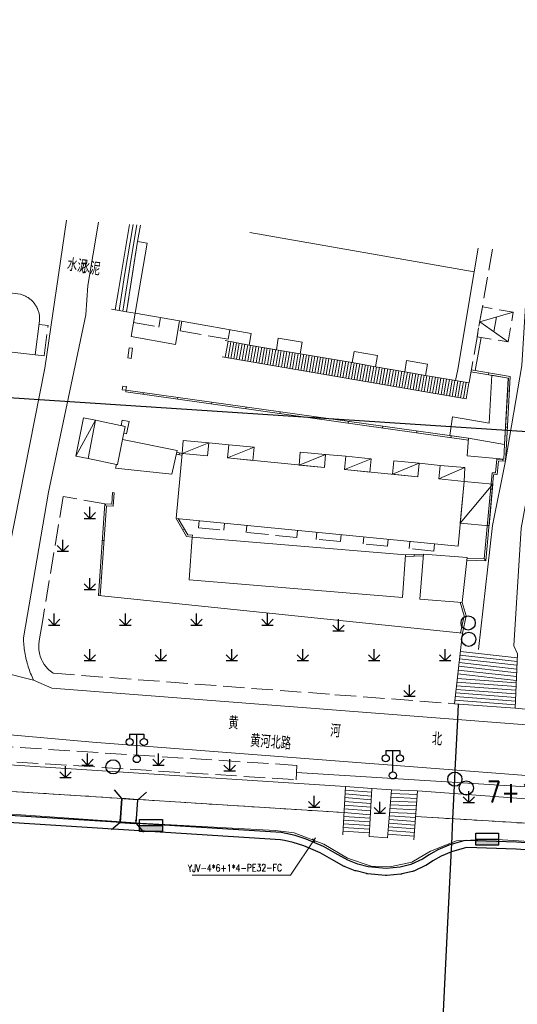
# Model space of a CAD drawing. Extents: x 39508475 to 39522402, y 3783947 to 3795549.
# Tile 136 of 256: x 39516069 to 39516139, y 3794000 to 3794138. Entities that reach past the tile are written whole.
import ezdxf
from ezdxf.enums import TextEntityAlignment as Align

# ---------------------------------------------------------------- set-up
doc = ezdxf.new("R2010")
doc.units = 0
doc.header["$PDSIZE"] = 0.2
for name, pattern in [('X0', [4, 3, -1]), ('X5', [3, 2, -1]), ('X6', [2, 1, -1])]:
    doc.linetypes.add(name, pattern=pattern)
doc.layers.get('0').update_dxf_attribs({"linetype": 'CONTINUOUS'})
doc.layers.add('ASSIST', color=7, linetype='CONTINUOUS', plot=False)
for name, color, linetype in [('DLSS', 4, 'CONTINUOUS'), ('JCDL_DMX_F', 30, 'CONTINUOUS'), ('JCDL_JMDD_F', 231, 'CONTINUOUS'), ('JCDL_JMDX_F', 231, 'CONTINUOUS'), ('JCDL_JT_ZJ', 100, 'CONTINUOUS'), ('JCDL_JTD_F', 100, 'CONTINUOUS'), ('JMD', 6, 'CONTINUOUS'), ('SXSS', 5, 'CONTINUOUS'), ('ZBTZ', 3, 'CONTINUOUS'), ('zdh', 7, 'CONTINUOUS'), ('拆迁面积', 10, 'CONTINUOUS'), ('断面线', 2, 'CONTINUOUS')]:
    doc.layers.add(name, color=color, linetype=linetype)
for name, color, linetype, lineweight in [('JCDL_JMDX', 1, 'CONTINUOUS', 0), ('JCDL_ZBX', 3, 'CONTINUOUS', 0), ('JCDL_ZBX_F', 7, 'CONTINUOUS', 0), ('TEXTL_ZJ', 7, 'CONTINUOUS', 0), ('道路照明-管道', 40, 'CONTINUOUS', 18)]:
    doc.layers.add(name, color=color, linetype=linetype, lineweight=lineweight)
doc.styles.add('HZ', font='rs', dxfattribs={"width": 0.8, "bigfont": 'hztxt'})
doc.linetypes.add('FENCELINE2', pattern='A,6.35,-2.54,[132,ltypeshp.shx,S=2.54,R=0,X=-2.54,Y=0],-2.54,25.4', length=36.83)
doc.linetypes.add('X35', pattern='A,2,[150,AAA.SHX,S=1,R=0,X=0,Y=1],2,[177,AAA.SHX,S=1,R=0,X=0,Y=0.8],1e-09', length=4)
doc.linetypes.add('X4', pattern='A,0,-1e-09,[149,symbolx.shx,S=0.15,R=0,X=0,Y=0],-1.6', length=1.6)
doc.linetypes.add('X49', pattern='A,0,[5,symbolt.shx,S=1,R=0,X=0,Y=0],-10', length=10)
doc.linetypes.add('ZIGZAG', pattern='A,0.00254,-5.08,[131,ltypeshp.shx,S=5.08,R=0,X=-5.08,Y=0],-10.16,[131,ltypeshp.shx,S=5.08,R=180,X=5.08,Y=0],-5.08', length=20.32254)

# ---------------------------------------------------------------- blocks, each defined once
blk = doc.blocks.new('5820000')
at = {"color": 0, "linetype": 'Continuous'}
blk.add_circle((0, 0), 1, dxfattribs=at)
blk = doc.blocks.new('9530003')
at = {"color": 0}
for p, q in [((0, 0), (0, 1.6)), ((-0.8, 0), (0.8, 0))]:
    blk.add_line(p, q, dxfattribs=at)
at = {"color": 0, "linetype": 'Continuous'}
for points in [[(0, 0), (-0.8, 0.8)], [(0, 0), (0.8, 0.8)]]:
    blk.add_lwpolyline(points, dxfattribs=at)
blk = doc.blocks.new('3521000')
at = {"color": 0}
for p, q in [((-1, 3.5), (1, 3.5)), ((0, 0.5), (0, 3.5))]:
    blk.add_line(p, q, dxfattribs=at)
at = {"color": 0, "linetype": 'Continuous', "flags": 128}
for points in [[(-1, 3.5), (-1, 2.9)], [(1, 3.5), (1, 2.9)]]:
    blk.add_lwpolyline(points, dxfattribs=at)
at = {"color": 0}
for centre in [(-1, 2.4), (1, 2.4), (0, 0)]:
    blk.add_circle(centre, 0.5, dxfattribs=at)
blk = doc.blocks.new('控制箱')
at = {"layer": '拆迁面积', "ltscale": 0.1}
blk.add_hatch(color=3, dxfattribs=at).paths.add_polyline_path([(39516847.8, 3790949.3), (39516847.8, 3790957.8), (39516815.7, 3790957.8), (39516815.7, 3790949.3)])
at = {"layer": '拆迁面积', "color": 3, "ltscale": 0.1}
blk.add_line((39516815.7, 3790957.8), (39516847.8, 3790957.8), dxfattribs=at)
blk.add_lwpolyline([(39516815.7, 3790966.3), (39516847.8, 3790966.3), (39516847.8, 3790949.3), (39516815.7, 3790949.3)], close=True, dxfattribs=at)

msp = doc.modelspace()

# ---------------------------------------------------------------- linework, layer by layer
at = {"linetype": 'Continuous', "flags": 128}
msp.add_lwpolyline([(39515581.71128, 3794138.44725), (39515608.5633, 3794132.0541), (39515624.18878, 3794132.70418), (39515663.58201, 3794124.34494), (39515740.33168, 3794111.60509), (39515847.91239, 3794096.93081), (39515860.36815, 3794099.11886), (39515941.3925, 3794093.73628), (39516021.36458, 3794088.37021), (39516061.28266, 3794085.73434), (39516141.43614, 3794080.4954), (39516181.64563, 3794077.73229), (39516221.74983, 3794074.77025), (39516254.8323, 3794070.85415), (39516262.23812, 3794071.55435), (39516342.04453, 3794063.96939), (39516394.30789, 3794055.60703)], dxfattribs=at)
at = {"layer": 'ASSIST', "linetype": 'Continuous', "flags": 128}
msp.add_lwpolyline([(39516083.44524, 3794025.56576), (39516085.68836, 3794025.40689), (39516085.9268, 3794028.77364), (39516083.68368, 3794028.93251)], close=True, dxfattribs=at)
at = {"layer": 'DLSS', "linetype": 'Continuous'}
for p, q in [((39516083.68368, 3794028.93251), (39516082.63506, 3794030.14098)), ((39516083.44524, 3794025.56576), (39516083.68368, 3794028.93251)), ((39516085.68836, 3794025.40689), (39516085.9268, 3794028.77364)), ((39516085.9268, 3794028.77364), (39516087.13528, 3794029.82226)), ((39516083.44524, 3794025.56576), (39516082.23676, 3794024.51714)), ((39516085.68836, 3794025.40689), (39516086.73698, 3794024.19842))]:
    msp.add_line(p, q, dxfattribs=at)
at = {"layer": 'DLSS', "linetype": 'X5'}
for p, q in [((39516085.9268, 3794028.77364), (39516083.68368, 3794028.93251)), ((39516083.44524, 3794025.56576), (39516085.68836, 3794025.40689))]:
    msp.add_line(p, q, dxfattribs=at)
at = {"layer": 'DLSS', "linetype": 'Continuous', "lineweight": 20}
for points in [[(39516065.028, 3794050.026), (39516072.841, 3794089.453), (39516075.87291, 3794110.27496)], [(39516071.258, 3794045.568), (39516071.1478, 3794045.8003), (39516071.04215, 3794046.0347), (39516070.94072, 3794046.27096), (39516070.84356, 3794046.50901), (39516070.75069, 3794046.74877), (39516070.66215, 3794046.99016), (39516070.57796, 3794047.2331), (39516070.49815, 3794047.47751), (39516070.42275, 3794047.72332), (39516070.398, 3794047.809), (39516070.35178, 3794047.97044), (39516070.28526, 3794048.2188), (39516070.22322, 3794048.46832), (39516070.16568, 3794048.71891), (39516070.11264, 3794048.97049), (39516070.06414, 3794049.22299), (39516070.02018, 3794049.47632), (39516069.98079, 3794049.7304), (39516069.94597, 3794049.98514), (39516069.91573, 3794050.24047), (39516069.89009, 3794050.4963), (39516069.86905, 3794050.75255), (39516069.85262, 3794051.00914), (39516069.84081, 3794051.26598), (39516069.834, 3794051.523), (39516073.33201, 3794072.03799), (39516078.595, 3794096.93001), (39516078.894, 3794101.058), (39516080.37386, 3794109.9664)], [(39516141.78741, 3794105.75628), (39516140.85499, 3794104.35801), (39516139.97, 3794089.82699), (39516137.64601, 3794076.421), (39516135.82001, 3794067.316), (39516133.87282, 3794049.88241)], [(39516146.58132, 3794105.42764), (39516144.961, 3794103.07401), (39516143.966, 3794089.049), (39516139.85, 3794066.93401), (39516138.821, 3794050.395), (39516139.338, 3794049.27201)], [(39516071.258, 3794045.568), (39516073.811, 3794044.47201), (39516149.69687, 3794038.58006), (39516150.90318, 3794039.5984), (39516150.98601, 3794040.671)], [(39516250, 3794023.67022), (39516238.79499, 3794024.626), (39516079.557, 3794036.86799), (39516065.29492, 3794038.14403)]]:
    msp.add_lwpolyline(points, dxfattribs=at)
at = {"layer": 'DLSS', "linetype": 'X6', "lineweight": 0}
for points in [[(39516114.93674, 3794026.95441), (39516069.8592, 3794029.83406), (39516064.45499, 3794030.17929)], [(39516250, 3794017.96588), (39516216.25442, 3794020.44138), (39516180.17474, 3794023.02481), (39516125.01994, 3794026.40861)]]:
    msp.add_lwpolyline(points, dxfattribs=at)
at = {"layer": 'JCDL_DMX_F', "color": 3, "linetype": 'X35', "lineweight": 0}
for points in [[(39516131.36883, 3794050.1621), (39516131.59699, 3794052.20501), (39516080.38199, 3794057.464)], [(39516064.84232, 3794033.85218), (39516115.14301, 3794030.64401)], [(39516064.45499, 3794030.17929), (39516114.93674, 3794026.95441)], [(39516125.29799, 3794030.017), (39516250, 3794020.83669)], [(39516125.01994, 3794026.40861), (39516152.69, 3794024.76001), (39516186.365, 3794022.634), (39516250, 3794017.96588)]]:
    msp.add_lwpolyline(points, dxfattribs=at)
at = {"layer": 'JCDL_JMDX', "color": 6, "linetype": 'Continuous', "lineweight": 0}
for points in [[(39516083.14125, 3794100.10574), (39516084.77472, 3794109.66471)], [(39516084.0605, 3794102.4875), (39516085.28104, 3794109.63)], [(39516084.97975, 3794104.86925), (39516085.78735, 3794109.59529)], [(39516083.81125, 3794097.44799), (39516084.97975, 3794104.86925)], [(39516083.2815, 3794097.53999), (39516084.0605, 3794102.4875)], [(39516082.75175, 3794097.63199), (39516083.14125, 3794100.10574)], [(39516134.2408, 3794093.7723), (39516133.83099, 3794091.43798)], [(39516101.585, 3794092.705), (39516098.20934, 3794093.32059)], [(39516098.23528, 3794090.96722), (39516098.62635, 3794093.24454)], [(39516098.62951, 3794090.89952), (39516099.01988, 3794093.17278)], [(39516099.02374, 3794090.83182), (39516099.41341, 3794093.10101)], [(39516099.41797, 3794090.76412), (39516099.80694, 3794093.02925)], [(39516099.8122, 3794090.69642), (39516100.20048, 3794092.95748)], [(39516100.20643, 3794090.62872), (39516100.59401, 3794092.88572)], [(39516100.60066, 3794090.56102), (39516100.98755, 3794092.81395)], [(39516100.99488, 3794090.49332), (39516101.38107, 3794092.74219)], [(39516101.38911, 3794090.42562), (39516101.7749, 3794092.67216)], [(39516105.407, 3794092.04401), (39516101.585, 3794092.705)], [(39516101.78334, 3794090.35792), (39516102.16905, 3794092.60399)], [(39516102.17757, 3794090.29022), (39516102.5632, 3794092.53582)], [(39516102.5718, 3794090.22252), (39516102.95735, 3794092.46766)], [(39516102.96603, 3794090.15482), (39516103.3515, 3794092.39949)], [(39516103.36026, 3794090.08712), (39516103.74564, 3794092.33133)], [(39516132.13899, 3794085.14501), (39516097.794, 3794091.043)], [(39516103.75449, 3794090.01942), (39516104.13979, 3794092.26316)], [(39516104.14872, 3794089.95172), (39516104.53394, 3794092.195)], [(39516104.54295, 3794089.88402), (39516104.92809, 3794092.12683)], [(39516104.93718, 3794089.81632), (39516105.32224, 3794092.05867)], [(39516105.33141, 3794089.74862), (39516105.71676, 3794091.99266)], [(39516108.767, 3794091.48701), (39516105.407, 3794092.04401)], [(39516105.72564, 3794089.68092), (39516106.11138, 3794091.92724)], [(39516106.11986, 3794089.61322), (39516106.506, 3794091.86182)], [(39516106.51409, 3794089.54552), (39516106.90063, 3794091.7964)], [(39516106.90832, 3794089.47782), (39516107.29525, 3794091.73098)], [(39516107.30255, 3794089.41012), (39516107.68987, 3794091.66557)], [(39516107.69678, 3794089.34242), (39516108.08449, 3794091.60015)], [(39516108.09101, 3794089.27472), (39516108.47911, 3794091.53473)], [(39516108.48524, 3794089.20702), (39516108.87365, 3794091.46886)], [(39516116.092, 3794090.241), (39516108.767, 3794091.48701)], [(39516108.87947, 3794089.13932), (39516109.26799, 3794091.40179)], [(39516109.2737, 3794089.07162), (39516109.66247, 3794091.33553)], [(39516109.66793, 3794089.00392), (39516110.05659, 3794091.26722)], [(39516110.06216, 3794088.93622), (39516110.451, 3794091.20055)], [(39516110.45639, 3794088.86852), (39516110.84533, 3794091.13347)], [(39516110.85062, 3794088.80081), (39516111.23967, 3794091.0664)], [(39516111.24484, 3794088.73311), (39516111.63401, 3794090.99932)], [(39516111.63907, 3794088.66542), (39516112.02834, 3794090.93224)], [(39516133.83099, 3794091.43798), (39516133.41659, 3794089.10497)], [(39516112.0333, 3794088.59771), (39516112.42268, 3794090.86516)], [(39516112.42753, 3794088.53001), (39516112.81701, 3794090.79809)], [(39516112.82176, 3794088.46231), (39516113.21135, 3794090.73101)], [(39516113.21599, 3794088.39461), (39516113.60569, 3794090.66393)], [(39516113.61022, 3794088.32691), (39516114.00002, 3794090.59685)], [(39516114.00445, 3794088.25921), (39516114.39436, 3794090.52977)], [(39516114.39868, 3794088.19151), (39516114.7887, 3794090.4627)], [(39516114.79291, 3794088.12381), (39516115.18303, 3794090.39562)], [(39516115.18714, 3794088.05611), (39516115.57737, 3794090.32854)], [(39516115.58137, 3794087.98841), (39516115.9717, 3794090.26146)], [(39516115.9756, 3794087.92071), (39516116.36573, 3794090.19261)], [(39516119.38399, 3794089.65901), (39516116.092, 3794090.241)], [(39516116.36982, 3794087.85301), (39516116.75963, 3794090.12297)], [(39516116.76405, 3794087.78531), (39516117.15353, 3794090.05333)], [(39516117.15828, 3794087.71761), (39516117.54742, 3794089.9837)], [(39516117.55251, 3794087.64991), (39516117.94132, 3794089.91406)], [(39516117.94674, 3794087.58221), (39516118.33522, 3794089.84442)], [(39516118.34097, 3794087.51451), (39516118.72911, 3794089.77478)], [(39516118.7352, 3794087.44681), (39516119.12301, 3794089.70515)], [(39516119.12943, 3794087.37911), (39516119.51698, 3794089.63595)], [(39516123.48, 3794088.949), (39516119.38399, 3794089.65901)], [(39516119.52366, 3794087.31141), (39516119.91111, 3794089.56764)], [(39516119.91789, 3794087.24371), (39516120.30523, 3794089.49932)], [(39516120.31212, 3794087.17601), (39516120.69935, 3794089.431)], [(39516120.70635, 3794087.10831), (39516121.09348, 3794089.36269)], [(39516121.10058, 3794087.04061), (39516121.4876, 3794089.29437)], [(39516121.49481, 3794086.97291), (39516121.88172, 3794089.22605)], [(39516121.88903, 3794086.90521), (39516122.27585, 3794089.15773)], [(39516122.28326, 3794086.83751), (39516122.66997, 3794089.08941)], [(39516122.67749, 3794086.76981), (39516123.06409, 3794089.0211)], [(39516123.07172, 3794086.70211), (39516123.45822, 3794088.95278)], [(39516123.46595, 3794086.63441), (39516123.85215, 3794088.88334)], [(39516126.42699, 3794088.42901), (39516123.48, 3794088.949)], [(39516123.86018, 3794086.56671), (39516124.24607, 3794088.81383)], [(39516124.25441, 3794086.49901), (39516124.63998, 3794088.74432)], [(39516124.64864, 3794086.43131), (39516125.0339, 3794088.67482)], [(39516125.04287, 3794086.36361), (39516125.42782, 3794088.60531)], [(39516125.4371, 3794086.29591), (39516125.82174, 3794088.5358)], [(39516125.83133, 3794086.22821), (39516126.21566, 3794088.4663)], [(39516126.22556, 3794086.16051), (39516126.60966, 3794088.39723)], [(39516130.61801, 3794087.70001), (39516126.42699, 3794088.42901)], [(39516126.61978, 3794086.09281), (39516127.00374, 3794088.32869)], [(39516127.01401, 3794086.02511), (39516127.39782, 3794088.26014)], [(39516127.40824, 3794085.95741), (39516127.79191, 3794088.19159)], [(39516132.24715, 3794062.46427), (39516134.896, 3794062.383), (39516135.995, 3794074.47201), (39516136.504, 3794074.48499), (39516136.67401, 3794076.391), (39516137.64601, 3794076.421), (39516137.79899, 3794078.74501), (39516138.325, 3794088.273), (39516132.84518, 3794089.20182)], [(39516127.80247, 3794085.88971), (39516128.18599, 3794088.12304)], [(39516128.1967, 3794085.82201), (39516128.58007, 3794088.05449)], [(39516128.59093, 3794085.75431), (39516128.97416, 3794087.98594)], [(39516128.98516, 3794085.68661), (39516129.36824, 3794087.9174)], [(39516129.37939, 3794085.61891), (39516129.76232, 3794087.84885)], [(39516129.77362, 3794085.55121), (39516130.15631, 3794087.77976)], [(39516130.16785, 3794085.48351), (39516130.55054, 3794087.71206)], [(39516130.56208, 3794085.41581), (39516130.94477, 3794087.64436)], [(39516132.52169, 3794087.37356), (39516130.61801, 3794087.70001)], [(39516130.95631, 3794085.34811), (39516131.339, 3794087.57666)], [(39516131.35054, 3794085.28041), (39516131.73323, 3794087.50896)], [(39516131.74476, 3794085.21271), (39516132.12746, 3794087.44126)], [(39516132.13899, 3794085.14501), (39516132.52169, 3794087.37356)], [(39516084.21342, 3794086.10542), (39516132.44805, 3794079.34321)], [(39516077.178, 3794077.08), (39516079.95801, 3794082.15399)], [(39516092.15578, 3794077.45718), (39516095.899, 3794078.959)], [(39516092.15578, 3794077.45718), (39516091.38703, 3794077.62364)], [(39516098.55433, 3794076.82397), (39516102.31269, 3794078.3515)], [(39516108.61279, 3794075.82217), (39516112.35599, 3794077.324)], [(39516115.01196, 3794075.19532), (39516118.7697, 3794076.7165)], [(39516121.76496, 3794074.52703), (39516125.514, 3794076.092)], [(39516128.26685, 3794073.88359), (39516131.92769, 3794075.4845)], [(39516131.30563, 3794067.66769), (39516135.87599, 3794073.163)], [(39516082.3581, 3794071.96106), (39516082.24419, 3794070.31499), (39516081.276, 3794070.38199), (39516080.38199, 3794057.464)], [(39516091.31501, 3794068.33001), (39516092.79498, 3794065.76614), (39516093.593, 3794065.71)], [(39516123.56536, 3794062.96023), (39516126.09738, 3794063.04877)], [(39516131.59699, 3794052.20501), (39516132.118, 3794054.622), (39516131.565, 3794056.51299)], [(39516131.30997, 3794049.63516), (39516139.31641, 3794048.74091)], [(39516131.13341, 3794048.05434), (39516139.25162, 3794047.1476)], [(39516131.19226, 3794048.58128), (39516139.27322, 3794047.6787)], [(39516131.25112, 3794049.10822), (39516139.29481, 3794048.2098)], [(39516131.0157, 3794047.00046), (39516139.20843, 3794046.0854)], [(39516131.07455, 3794047.5274), (39516139.23003, 3794046.6165)], [(39516130.82594, 3794045.30158), (39516139.1514, 3794044.6826)], [(39516130.8826, 3794045.80884), (39516139.17213, 3794045.19253)], [(39516130.95684, 3794046.47352), (39516139.18684, 3794045.5543)], [(39516130.71263, 3794044.28705), (39516139.10993, 3794043.66273)], [(39516130.76929, 3794044.79432), (39516139.13066, 3794044.17267)], [(39516130.54266, 3794042.76526), (39516139.04773, 3794042.13293)], [(39516130.59931, 3794043.27253), (39516139.06846, 3794042.64286)], [(39516130.65597, 3794043.77979), (39516139.0892, 3794043.1528)], [(39516115.11362, 3794030.11839), (39516118.81644, 3794029.81347)], [(39516115.05485, 3794029.06716), (39516118.75534, 3794028.76244)], [(39516115.08424, 3794029.59278), (39516118.78589, 3794029.28796)], [(39516121.52682, 3794029.10999), (39516125.2163, 3794028.95684)], [(39516121.56941, 3794029.64), (39516125.25715, 3794029.48692)], [(39516114.9667, 3794027.49031), (39516118.66367, 3794027.18588)], [(39516114.99608, 3794028.01593), (39516118.69423, 3794027.7114)], [(39516115.02547, 3794028.54154), (39516118.72478, 3794028.23692)], [(39516121.39905, 3794027.51998), (39516125.09376, 3794027.36661)], [(39516121.44164, 3794028.04998), (39516125.13461, 3794027.89669)], [(39516121.48423, 3794028.57999), (39516125.17545, 3794028.42677)], [(39516114.8767, 3794025.88048), (39516118.57631, 3794025.68322)], [(39516114.90562, 3794026.39785), (39516118.60638, 3794026.20053)], [(39516114.93731, 3794026.9647), (39516118.63312, 3794026.66036)], [(39516121.27723, 3794026.00385), (39516124.96769, 3794025.73047)], [(39516121.31907, 3794026.52462), (39516125.00783, 3794026.25137)], [(39516121.35646, 3794026.98997), (39516125.05292, 3794026.83654)], [(39516114.81885, 3794024.84574), (39516118.51615, 3794024.64861)], [(39516114.84777, 3794025.36311), (39516118.54623, 3794025.16592)], [(39516121.19353, 3794024.96231), (39516124.88741, 3794024.68868)], [(39516121.23538, 3794025.48308), (39516124.92755, 3794025.20958)], [(39516114.78992, 3794024.32837), (39516118.48608, 3794024.1313)], [(39516121.10984, 3794023.92077), (39516124.80713, 3794023.64689)], [(39516121.15169, 3794024.44154), (39516124.84727, 3794024.16779)]]:
    msp.add_lwpolyline(points, dxfattribs=at)
at = {"layer": 'JCDL_JMDX', "color": 6, "linetype": 'X0', "lineweight": 0}
for points in [[(39516085.899, 3794107.251), (39516084.34362, 3794097.3727), (39516085.567, 3794097.177)], [(39516135.85126, 3794106.16322), (39516132.52117, 3794087.37365)], [(39516085.567, 3794097.177), (39516085.33425, 3794095.87631), (39516088.901, 3794095.22299), (39516089.1332, 3794096.55563)], [(39516071.493, 3794091.34701), (39516072.75415, 3794091.20517), (39516073.29548, 3794095.45379), (39516072.03433, 3794095.59562)], [(39516092.11058, 3794096.03685), (39516091.878, 3794094.70201), (39516098.645, 3794093.51501), (39516098.87892, 3794094.85753)], [(39516094.563, 3794068.01002), (39516094.4648, 3794067.01341), (39516098.026, 3794066.66101), (39516098.12433, 3794067.65918)], [(39516108.38219, 3794066.64861), (39516108.28341, 3794065.64591), (39516101.16103, 3794066.35076), (39516101.25949, 3794067.3503)], [(39516114.52393, 3794066.04355), (39516114.43, 3794065.09), (39516111.028, 3794065.374), (39516111.12692, 3794066.37821)], [(39516121.12906, 3794065.39284), (39516121.035, 3794064.438), (39516117.63024, 3794064.75222), (39516117.70715, 3794065.72995)], [(39516127.67262, 3794064.7482), (39516127.57301, 3794063.73699), (39516124.12064, 3794064.09393), (39516124.21797, 3794065.08853)]]:
    msp.add_lwpolyline(points, dxfattribs=at)
at = {"layer": 'JCDL_JMDX', "color": 6, "linetype": 'X5', "lineweight": 0}
msp.add_lwpolyline([(39516134.41093, 3794098.06735), (39516133.66525, 3794093.86932), (39516138.02699, 3794093.134), (39516138.761, 3794097.334), (39516134.41093, 3794098.06735)], dxfattribs=at)
at = {"layer": 'JCDL_JMDX_F', "linetype": 'Continuous', "lineweight": 0}
for points in [[(39516085.899, 3794107.251), (39516086.29679, 3794109.56037)], [(39516084.34099, 3794097.35599), (39516085.899, 3794107.251)], [(39516082.222, 3794097.72399), (39516084.34099, 3794097.35599)], [(39516138.02699, 3794093.134), (39516134.03809, 3794095.96834), (39516138.761, 3794097.334)], [(39516136.39954, 3794096.65117), (39516136.03254, 3794094.55117)], [(39516085.194, 3794092.24601), (39516084.70201, 3794092.31701), (39516084.49741, 3794090.89934), (39516084.98943, 3794090.82834), (39516085.194, 3794092.24601)], [(39516132.27572, 3794062.71351), (39516134.66834, 3794062.6401), (39516135.76617, 3794074.71625), (39516136.2748, 3794074.72923), (39516136.44469, 3794076.63404), (39516137.40951, 3794076.66382), (39516137.54604, 3794078.70832), (39516138.06261, 3794088.06391), (39516132.80155, 3794088.95565)], [(39516135.31002, 3794088.78403), (39516135.26824, 3794088.53755)], [(39516084.31099, 3794086.85901), (39516083.804, 3794086.922), (39516083.74113, 3794086.41599), (39516084.24813, 3794086.353), (39516084.31099, 3794086.85901)], [(39516084.21342, 3794086.10542), (39516084.24813, 3794086.353), (39516132.467, 3794079.593)], [(39516086.68921, 3794085.75833), (39516086.72391, 3794086.00591)], [(39516138.21231, 3794086.23181), (39516137.9627, 3794086.24559)], [(39516091.49843, 3794085.08411), (39516091.53314, 3794085.33168)], [(39516096.30766, 3794084.40988), (39516096.34237, 3794084.65746)], [(39516101.11689, 3794083.73565), (39516101.1516, 3794083.98323)], [(39516105.92612, 3794083.06143), (39516105.96083, 3794083.30901)], [(39516110.73535, 3794082.3872), (39516110.77006, 3794082.63478)], [(39516083.56773, 3794081.38129), (39516083.731, 3794082.144), (39516084.705, 3794081.94501), (39516084.35361, 3794080.22513), (39516083.95091, 3794080.30741), (39516084.13899, 3794081.25901), (39516083.56773, 3794081.38129)], [(39516115.54457, 3794081.71298), (39516115.57928, 3794081.96056)], [(39516120.3538, 3794081.03875), (39516120.38851, 3794081.28633)], [(39516125.16303, 3794080.36453), (39516125.19774, 3794080.6121)], [(39516129.97226, 3794079.6903), (39516130.00697, 3794079.93788)], [(39516137.93106, 3794081.13729), (39516137.68144, 3794081.15107)], [(39516092.13268, 3794077.20638), (39516091.33412, 3794077.3793)], [(39516091.77141, 3794077.54041), (39516091.7185, 3794077.29607)], [(39516137.26887, 3794076.40936), (39516137.26116, 3794076.65924)], [(39516082.3581, 3794071.96106), (39516082.6075, 3794071.9438), (39516082.47633, 3794070.04833), (39516081.50815, 3794070.11533), (39516080.63082, 3794057.43845)], [(39516135.80628, 3794072.39618), (39516135.55731, 3794072.41881)], [(39516081.39622, 3794070.37367), (39516081.37896, 3794070.12427)], [(39516091.62107, 3794068.29985), (39516092.94507, 3794066.0062), (39516093.61054, 3794065.95939), (39516093.593, 3794065.71)], [(39516092.25496, 3794066.70165), (39516092.47148, 3794066.82664)], [(39516135.34434, 3794067.31485), (39516135.09537, 3794067.33749)], [(39516080.91946, 3794065.23012), (39516081.16886, 3794065.21286)], [(39516123.583, 3794063.211), (39516126.1172, 3794063.29961)], [(39516124.83137, 3794063.0045), (39516124.82263, 3794063.25435)], [(39516134.74597, 3794062.3876), (39516134.75364, 3794062.63749)], [(39516080.5546, 3794059.95803), (39516080.804, 3794059.94077)], [(39516131.34679, 3794052.2307), (39516131.86025, 3794054.6127), (39516131.29836, 3794056.53407)], [(39516132.06507, 3794054.37648), (39516131.82069, 3794054.42916)], [(39516131.36883, 3794050.1621), (39516130.486, 3794042.258)], [(39516139.338, 3794049.27201), (39516139.02699, 3794041.623)], [(39516130.486, 3794042.258), (39516139.02699, 3794041.623)], [(39516114.761, 3794023.811), (39516115.14301, 3794030.64401)], [(39516115.14301, 3794030.64401), (39516118.847, 3794030.33899)], [(39516118.456, 3794023.61399), (39516118.847, 3794030.33899)], [(39516121.06799, 3794023.4), (39516121.61199, 3794030.17)], [(39516121.61199, 3794030.17), (39516125.29799, 3794030.017)], [(39516124.76699, 3794023.12599), (39516125.29799, 3794030.017)]]:
    msp.add_lwpolyline(points, dxfattribs=at)
at = {"layer": 'JCDL_ZBX', "color": 114, "linetype": 'X4', "lineweight": 0, "true_color": 0x009944}
msp.add_lwpolyline([(39516066.62012, 3794046.74255), (39516071.258, 3794045.568)], dxfattribs=at)
at = {"layer": 'JCDL_ZBX', "color": 114, "linetype": 'X49', "lineweight": 0, "true_color": 0x009944}
msp.add_lwpolyline([(39516108.24245, 3794032.59234), (39516133.0966, 3794031.07079), (39516143.52382, 3794030.40268)], dxfattribs=at)
at = {"layer": 'JCDL_ZBX', "color": 114, "linetype": 'Continuous', "lineweight": 0, "true_color": 0x009944}
msp.add_lwpolyline([(39516118.847, 3794030.33899), (39516121.61199, 3794030.17), (39516121.06799, 3794023.4), (39516118.456, 3794023.61399), (39516118.847, 3794030.33899)], dxfattribs=at)
at = {"layer": 'JCDL_ZBX_F', "color": 114, "linetype": 'X0', "lineweight": 0, "true_color": 0x009944}
for points in [[(39516081.276, 3794070.38199), (39516075.43799, 3794071.413), (39516072.53762, 3794054.08237), (39516072.03616, 3794051.1247), (39516071.97628, 3794050.59203), (39516071.97095, 3794050.43933), (39516071.9757, 3794050.13383), (39516071.98577, 3794049.98138), (39516072.00097, 3794049.82934), (39516072.02906, 3794049.63164), (39516072.13595, 3794049.1435), (39516072.1983, 3794048.93564), (39516072.36341, 3794048.50823), (39516072.50623, 3794048.21681), (39516072.76582, 3794047.78981), (39516073.00415, 3794047.47157), (39516073.20602, 3794047.24222), (39516073.41644, 3794047.03311), (39516073.80043, 3794046.71328), (39516074.024, 3794046.557), (39516113.63652, 3794043.54091), (39516130.486, 3794042.258)], [(39516139.02699, 3794041.623), (39516150.98615, 3794040.67415), (39516151.338, 3794048.57301)], [(39516064.89141, 3794034.31772), (39516092.84194, 3794032.55383), (39516108.194, 3794031.585), (39516108.29101, 3794033.602), (39516065.10943, 3794036.3851)]]:
    msp.add_lwpolyline(points, dxfattribs=at)
at = {"layer": 'JMD', "color": 6, "linetype": 'Continuous', "lineweight": 0}
for points in [[(39516101.6712, 3794108.50639), (39516133.262, 3794103.002), (39516130.94701, 3794089.26999), (39516130.61801, 3794087.70001), (39516126.42699, 3794088.42901), (39516126.7024, 3794090.00958), (39516123.7543, 3794090.52325), (39516123.48, 3794088.949), (39516119.38399, 3794089.65901), (39516119.65891, 3794091.23684), (39516116.3655, 3794091.81067), (39516116.092, 3794090.241), (39516108.767, 3794091.48701), (39516109.04562, 3794093.08609), (39516105.69044, 3794093.6707), (39516105.4208, 3794092.04172), (39516101.585, 3794092.705), (39516101.86928, 3794094.33649), (39516091.80619, 3794096.08989), (39516085.567, 3794097.177), (39516087.21836, 3794107.02112), (39516085.899, 3794107.251), (39516086.29679, 3794109.56037)], [(39516133.83615, 3794106.30137), (39516133.262, 3794103.002), (39516101.6712, 3794108.50639)], [(39516064.404, 3794100.479), (39516069.40301, 3794099.84199), (39516069.52976, 3794099.8073), (39516069.65505, 3794099.76762), (39516069.77881, 3794099.7234), (39516069.90088, 3794099.6747), (39516070.02109, 3794099.62158), (39516070.13929, 3794099.56411), (39516070.25531, 3794099.50238), (39516070.369, 3794099.43645), (39516070.48021, 3794099.36642), (39516070.58879, 3794099.29238), (39516070.69461, 3794099.21443), (39516070.79751, 3794099.13268), (39516070.89736, 3794099.04723), (39516070.99403, 3794098.95819), (39516071.08739, 3794098.86569), (39516071.17731, 3794098.76985), (39516071.26368, 3794098.67079), (39516071.34638, 3794098.56865), (39516071.4253, 3794098.46356), (39516071.50034, 3794098.35566), (39516071.57139, 3794098.2451), (39516071.63837, 3794098.13202), (39516071.70118, 3794098.01658), (39516071.75973, 3794097.89892), (39516071.783, 3794097.848), (39516071.81396, 3794097.77921), (39516071.86379, 3794097.65759), (39516071.90915, 3794097.53424), (39516071.94998, 3794097.40932), (39516071.98623, 3794097.283), (39516072.01785, 3794097.15544), (39516072.0448, 3794097.0268), (39516072.06703, 3794096.89728), (39516072.08454, 3794096.76702), (39516072.09728, 3794096.63622), (39516072.10524, 3794096.50504), (39516072.10842, 3794096.37365), (39516072.1068, 3794096.24224), (39516072.09999, 3794096.11099), (39516071.493, 3794091.34701), (39516060.493, 3794092.58399)], [(39516091.80619, 3794096.08989), (39516091.226, 3794092.76001), (39516084.979, 3794093.89101), (39516085.567, 3794097.177), (39516091.80619, 3794096.08989)], [(39516138.05056, 3794088.06149), (39516137.54604, 3794078.70832), (39516132.467, 3794079.593), (39516129.81367, 3794079.96498), (39516130.22784, 3794082.62216), (39516135.36002, 3794081.72823), (39516135.72415, 3794088.45348), (39516138.05056, 3794088.06149)], [(39516079.95801, 3794082.15399), (39516078.91901, 3794076.72799), (39516077.178, 3794077.08), (39516078.28099, 3794082.486), (39516079.95801, 3794082.15399)], [(39516083.077, 3794075.886), (39516082.90251, 3794075.92133), (39516078.91901, 3794076.72799), (39516079.95801, 3794082.15399), (39516084.13899, 3794081.25901), (39516083.77401, 3794079.41241), (39516083.077, 3794075.886)], [(39516091.44601, 3794077.89599), (39516090.723, 3794074.557), (39516082.8043, 3794075.3692), (39516082.90251, 3794075.92133), (39516083.077, 3794075.886), (39516083.77401, 3794079.41241), (39516091.44601, 3794077.89599)], [(39516091.31501, 3794068.33001), (39516092.15578, 3794077.45718), (39516095.71551, 3794077.10491), (39516095.899, 3794078.959), (39516098.73899, 3794078.69), (39516098.55433, 3794076.82397), (39516112.17314, 3794075.47623), (39516112.35599, 3794077.324), (39516115.196, 3794077.05499), (39516115.01196, 3794075.19532), (39516125.32427, 3794074.17479), (39516125.514, 3794076.092), (39516128.45127, 3794075.74713), (39516128.26685, 3794073.88359), (39516131.85, 3794073.529), (39516131.004, 3794064.42001), (39516091.31501, 3794068.33001)], [(39516095.899, 3794078.959), (39516095.71551, 3794077.10491), (39516092.15578, 3794077.45718), (39516092.3253, 3794079.2975), (39516095.899, 3794078.959)], [(39516102.31269, 3794078.3515), (39516102.12654, 3794076.47046), (39516098.55433, 3794076.82397), (39516098.73899, 3794078.69), (39516102.31269, 3794078.3515)], [(39516132.467, 3794079.593), (39516137.54604, 3794078.70832), (39516137.41144, 3794076.66387), (39516132.281, 3794077.142), (39516132.467, 3794079.593)], [(39516112.35599, 3794077.324), (39516112.17314, 3794075.47623), (39516108.61337, 3794075.82851), (39516108.78231, 3794077.66249), (39516112.35599, 3794077.324)], [(39516118.7697, 3794076.7165), (39516118.58418, 3794074.8418), (39516115.01196, 3794075.19532), (39516115.196, 3794077.05499), (39516118.7697, 3794076.7165)], [(39516125.514, 3794076.092), (39516125.32427, 3794074.17479), (39516121.76496, 3794074.52703), (39516121.9403, 3794076.43049), (39516125.514, 3794076.092)], [(39516131.92769, 3794075.4845), (39516131.84999, 3794073.529), (39516128.26685, 3794073.88359), (39516128.45127, 3794075.74713), (39516131.92769, 3794075.4845)], [(39516135.87599, 3794073.163), (39516135.34305, 3794067.30065), (39516131.30563, 3794067.66769), (39516131.85, 3794073.529), (39516135.87599, 3794073.163)], [(39516093.17099, 3794059.712), (39516093.593, 3794065.71), (39516123.583, 3794063.211), (39516123.161, 3794057.213), (39516093.17099, 3794059.712)], [(39516126.1172, 3794063.29961), (39516132.28701, 3794062.81199), (39516131.565, 3794056.51299), (39516125.61801, 3794056.983), (39516126.1172, 3794063.29961)]]:
    msp.add_lwpolyline(points, dxfattribs=at)
at = {"layer": 'JMD', "linetype": 'Continuous', "flags": 128}
msp.add_lwpolyline([(39516085.68836, 3794025.40689), (39516083.44524, 3794025.56576)], dxfattribs=at)
at = {"layer": 'SXSS', "color": 6, "linetype": 'FENCELINE2', "ltscale": 0.1, "flags": 128}
msp.add_lwpolyline([(39516403.52412, 3794000.9537), (39516386.56732, 3794001.84839, -0.009266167), (39516386.53035, 3794001.85103), (39516329.44035, 3794006.99025), (39516256.6415, 3794013.52084), (39516249.93638, 3794013.94832, -0.001819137), (39516249.92912, 3794013.94881), (39516139.16313, 3794021.82016), (39516132.23732, 3794022.04759), (39516131.84325, 3794021.96506), (39516130.04801, 3794021.43369), (39516128.59317, 3794020.81146), (39516127.43744, 3794020.17613), (39516126.53048, 3794019.57777, -0.037472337), (39516126.39973, 3794019.50492), (39516124.75791, 3794018.74522, -0.050394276), (39516124.56786, 3794018.67955), (39516123.09375, 3794018.33133, -0.03514058), (39516122.95519, 3794018.30872), (39516120.945, 3794018.12434, -0.045193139), (39516120.7646, 3794018.12413), (39516118.25286, 3794018.34873, -0.040165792), (39516118.09475, 3794018.37578), (39516116.62706, 3794018.75016, -0.03011735), (39516116.51244, 3794018.78688), (39516115.10036, 3794019.33488, -0.035140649), (39516114.97337, 3794019.39473), (39516113.21231, 3794020.3814, -0.001691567), (39516113.20642, 3794020.38473), (39516111.60394, 3794021.29686), (39516109.27567, 3794022.28979), (39516107.78302, 3794022.75493), (39516106.55567, 3794023.04508), (39516105.99008, 3794023.15084), (39516064.03569, 3794025.80347), (39515999.9369, 3794029.8562), (39515930.45469, 3794034.24931), (39515849.84314, 3794039.34608), (39515848.5655, 3794038.43297, -0.02477392), (39515848.48218, 3794038.37944), (39515846.27655, 3794037.11236, -0.022835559), (39515846.19539, 3794037.07055), (39515845.03886, 3794036.53998, -0.017125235), (39515844.97568, 3794036.51357), (39515843.48814, 3794035.9509, -0.020931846), (39515843.40869, 3794035.9246), (39515841.57364, 3794035.40108, -0.022835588), (39515841.48479, 3794035.38007), (39515839.60964, 3794035.02609, -0.020953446), (39515839.52674, 3794035.01401), (39515837.61743, 3794034.81708, -0.039095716), (39515837.46133, 3794034.81324), (39515835.94335, 3794034.89457, -0.055497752), (39515835.72502, 3794034.93079), (39515832.37688, 3794035.87651, -0.037694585), (39515832.23548, 3794035.92823), (39515830.64937, 3794036.64798, -0.043984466), (39515830.49645, 3794036.7343), (39515826.915, 3794039.1941, -0.041887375), (39515826.78553, 3794039.29999), (39515825.74263, 3794040.30978, -0.027261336), (39515825.66859, 3794040.38973), (39515824.44849, 3794041.86052), (39515802.77608, 3794044.0149, -0.004272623), (39515802.75909, 3794044.01674), (39515749.88409, 3794050.18708, -0.009984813), (39515749.84452, 3794050.1925), (39515666.89352, 3794063.24816, -0.009558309), (39515666.85588, 3794063.25482), (39515645.49688, 3794067.45882, -0.004685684), (39515645.47852, 3794067.46261), (39515606.68314, 3794075.85672), (39515601.39389, 3794076.34076), (39515591.85611, 3794076.29201, -0.046283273), (39515591.67208, 3794076.30813), (39515585.43382, 3794077.4426), (39515584.11114, 3794071.73908, -0.410972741), (39515582.92189, 3794070.98841), (39515576.0764, 3794072.49621), (39515574.80668, 3794066.84479, -0.412104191), (39515573.61884, 3794066.08676), (39515565.74062, 3794067.79722)], format="xyb", dxfattribs=at)
at = {"layer": 'SXSS', "flags": 128}
msp.add_lwpolyline([(39516256.718, 3794014.518), (39516250, 3794014.94629), (39516139.215, 3794022.819), (39516132.15, 3794023.051), (39516131.59844, 3794022.93548), (39516129.70834, 3794022.37604), (39516128.15462, 3794021.71152), (39516126.92039, 3794021.03304), (39516125.97978, 3794020.41247), (39516124.33796, 3794019.65277), (39516122.86385, 3794019.30454), (39516120.85366, 3794019.12016), (39516118.34192, 3794019.34475), (39516116.87423, 3794019.71913), (39516115.46215, 3794020.26714), (39516113.70109, 3794021.25381), (39516112.04887, 3794022.19425), (39516109.62145, 3794023.22946), (39516108.04713, 3794023.72005), (39516106.76273, 3794024.02369), (39516106.114, 3794024.14501), (39516064.09879, 3794026.80147), (39516000, 3794030.85421), (39515930.51779, 3794035.24731)], dxfattribs=at)
at = {"layer": 'zdh', "color": 1}
for p in [(39516083.441, 3794025.984, 37.237), (39516085.643, 3794025.87, 37.235)]:
    msp.add_point(p, dxfattribs=at)
at = {"layer": '断面线', "color": 1, "flags": 128}
msp.add_lwpolyline([(39516124.44067, 3793905.67536), (39516124.44142, 3793905.69082), (39516124.83199, 3793913.76315), (39516125.21859, 3793921.75345), (39516125.79343, 3793933.63416), (39516125.94852, 3793936.83964), (39516125.98878, 3793937.67177), (39516126.47521, 3793947.72526), (39516126.98446, 3793958.25049), (39516127.47706, 3793968.43147), (39516128.0336, 3793979.93398), (39516128.50828, 3793989.74478), (39516129.00447, 3794000), (39516129.51461, 3794010.54362), (39516130.06282, 3794021.87399), (39516130.10869, 3794022.51824), (39516130.2671, 3794026.09598), (39516130.53638, 3794031.66154), (39516130.59843, 3794032.944), (39516130.94158, 3794040.03626), (39516131.04706, 3794042.21629)], dxfattribs=at)
at = {"layer": '断面线'}
msp.add_circle((39516130.53638, 3794031.66154), 1, dxfattribs=at)
at = {"layer": '道路照明-管道', "color": 0, "ltscale": 0.1}
for p, q in [((39516107.41578, 3794018.16945), (39516110.94277, 3794023.40713)), ((39516110.84242, 3794022.84735), (39516110.50878, 3794023.2692)), ((39516093.54781, 3794018.16515), (39516107.4173, 3794018.16515))]:
    msp.add_line(p, q, dxfattribs=at)
at = {"layer": '道路照明-管道', "linetype": 'ZIGZAG', "ltscale": 0.05, "flags": 128}
msp.add_lwpolyline([(39515588.84382, 3794079.28821), (39515592.76569, 3794078.12732), (39515602.44933, 3794077.88547), (39515612.52031, 3794076.19251), (39515635.05944, 3794070.91086), (39515666.74966, 3794064.5616), (39515685.51412, 3794061.74882), (39515706.73046, 3794058.36018), (39515734.00909, 3794054.05165), (39515752.92671, 3794051.23719), (39515784.12915, 3794047.74835), (39515825.75289, 3794042.95263), (39515827.85179, 3794040.08653), (39515831.24105, 3794037.47451), (39515832.40309, 3794036.50711), (39515838.89115, 3794036.07177), (39515843.78136, 3794037.23268), (39515847.2675, 3794039.11913), (39515850.04279, 3794040.81235), (39515885.65478, 3794038.48513), (39515923.93885, 3794035.86565), (39515940.96421, 3794035.03829), (39515985.53584, 3794032.32516), (39516014.61661, 3794030.34204), (39516035.2174, 3794029.03154), (39516086.2937, 3794025.49656), (39516105.25981, 3794024.42838), (39516107.92283, 3794024.13816), (39516112.08678, 3794022.54193), (39516115.42762, 3794020.55874), (39516118.7685, 3794019.44623), (39516121.62516, 3794019.39786), (39516124.48183, 3794019.9783), (39516127.09641, 3794021.52614), (39516130.75023, 3794022.97744), (39516135.73731, 3794023.2193), (39516160.54599, 3794021.66856), (39516184.48928, 3794020.01657), (39516211.8218, 3794017.97931), (39516234.60107, 3794016.47972), (39516272.34745, 3794013.33032), (39516286.22296, 3794012.55105), (39516337.17756, 3794007.89396), (39516384.70085, 3794003.31284), (39516387.17865, 3794003.06531), (39516386.68307, 3794006.90213), (39516376.47363, 3794008.17705)], dxfattribs=at)

# ---------------------------------------------------------------- block references
at = {"layer": 'JCDL_JMDD_F'}
for p in [(39516085.772, 3794034.484), (39516121.81399, 3794032.191)]:
    msp.add_blockref('3521000', p, dxfattribs=at)
at = {"layer": 'JCDL_JTD_F'}
for p in [(39516132.41541, 3794053.62885), (39516132.48531, 3794051.3295), (39516082.445, 3794033.38801), (39516132.13899, 3794030.424)]:
    msp.add_blockref('5820000', p, dxfattribs=at)
at = {"layer": 'ZBTZ'}
for p in [(39516079.16834, 3794068.33494), (39516075.3691, 3794063.7357), (39516079.16835, 3794058.33645), (39516074.1691, 3794053.3372), (39516084.1676, 3794053.3372), (39516094.16608, 3794053.33718), (39516104.16457, 3794053.33717), (39516114.16306, 3794052.53716), (39516079.16835, 3794048.33795), (39516089.16685, 3794048.33795), (39516099.16533, 3794048.33793), (39516109.16382, 3794048.33792), (39516119.16231, 3794048.33791), (39516129.1608, 3794048.3379), (39516124.16156, 3794043.33866), (39516078.8526, 3794033.6517), (39516088.85105, 3794033.65165), (39516098.84955, 3794032.85165), (39516075.76415, 3794031.90455), (39516132.4901, 3794028.3943), (39516110.75885, 3794027.70525), (39516119.99603, 3794026.8695)]:
    msp.add_blockref('9530003', p, dxfattribs=at)
at = {"layer": '拆迁面积', "color": 3, "xscale": 0.1000000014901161, "yscale": 0.1000000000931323, "zscale": 0.1}
for p in [(35564404.5355, 3414929.35316), (35564451.84275, 3414927.42869)]:
    msp.add_blockref('控制箱', p, dxfattribs=at)

# ---------------------------------------------------------------- texts
at = {"layer": 'JCDL_JT_ZJ', "lineweight": 0, "style": 'HZ', "width": 0.8}
for s, rotation, p in [('水泥', 352.0892556, (39516075.79868, 3794102.66366)), ('水泥', 352.0892556, (39516077.59195, 3794102.32432)), ('黄', 356.0721986, (39516098.57432, 3794038.19146)), ('河', 356.0721986, (39516112.9084, 3794037.06887)), ('北', 356.0721986, (39516127.21206, 3794035.92411))]:
    msp.add_text(s, height=1.8, rotation=rotation, dxfattribs=at).set_placement(p, align=Align.BOTTOM_LEFT)
at = {"layer": 'TEXTL_ZJ', "style": 'HZ', "width": 0.8}
for s, height, rotation, p in [('黄河北路', 1.8, -4.5431626, (39516101.62918, 3794035.69028)), ('YJV-4*6+1*4-PE32-FC', 1, 0.4259321, (39516092.96081, 3794018.33243))]:
    msp.add_text(s, height=height, rotation=rotation, dxfattribs=at).set_placement(p, align=Align.BOTTOM_LEFT)
at = {"layer": '断面线', "linetype": 'Continuous', "style": 'HZ', "width": 0.8}
msp.add_text('7+140', height=3, dxfattribs=at).set_placement((39516145.9017, 3794029.86751), align=Align.MIDDLE_RIGHT)

doc.saveas('drawing.dxf')
